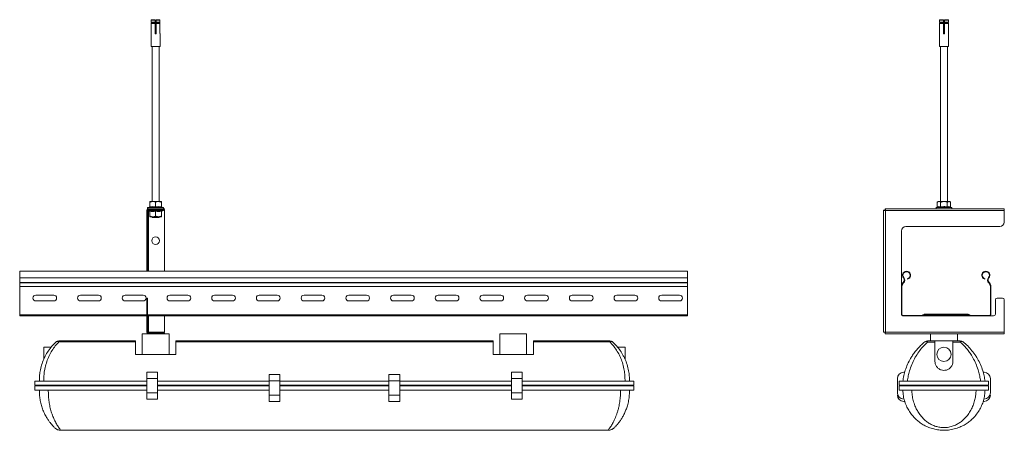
# Model space of a CAD drawing. Header units: millimetres. Extents: x 440 to 1541, y -883 to 631.
# Tile 5 of 5: x 440 to 1541, y 172 to 631. Entities that reach past the tile are written whole.
import ezdxf

# ---------------------------------------------------------------- set-up
doc = ezdxf.new("R2010")
doc.units = ezdxf.units.MM

msp = doc.modelspace()

# ---------------------------------------------------------------- linework, layer by layer
at = {"color": 7, "linetype": 'Continuous', "lineweight": 15}
for p, q in [((591.3, 630.7), (586.8, 630.7)), ((586.8, 630.7), (586.8, 628.3)), ((586.8, 628.3), (591.3, 628.3)), ((591.3, 628.2), (586.9, 628.2)), ((587.1, 628), (591.3, 628)), ((587.1, 627.5), (587.1, 628)), ((587.3, 631.2), (591.3, 631.2)), ((591.3, 628.3), (591.3, 630.7)), ((591.3, 628), (591.3, 627.5)), ((592.3, 631.2), (596.2, 631.2)), ((596.7, 630.7), (592.3, 630.7)), ((592.3, 630.7), (592.3, 628.3)), ((592.3, 628.3), (596.7, 628.3)), ((596.7, 628.2), (592.3, 628.2)), ((592.3, 628), (596.5, 628)), ((592.3, 627.5), (592.3, 628)), ((596.5, 628), (596.5, 627.5)), ((596.7, 628.3), (596.7, 630.7)), ((1473, 630.7), (1468.6, 630.7)), ((1468.6, 630.7), (1468.6, 628.3)), ((1468.6, 628.3), (1473, 628.3)), ((1473, 628.2), (1468.6, 628.2)), ((1468.8, 628), (1473, 628)), ((1468.8, 627.5), (1468.8, 628)), ((1469.1, 631.2), (1473, 631.2)), ((1473, 628.3), (1473, 630.7)), ((1473, 628), (1473, 627.5)), ((1474, 631.2), (1478, 631.2)), ((1478.5, 630.7), (1474, 630.7)), ((1474, 630.7), (1474, 628.3)), ((1474, 628.3), (1478.5, 628.3)), ((1478.4, 628.2), (1474, 628.2)), ((1474, 628), (1478.2, 628)), ((1474, 627.5), (1474, 628)), ((1478.2, 628), (1478.2, 627.5)), ((1478.5, 628.3), (1478.5, 630.7)), ((586.8, 627.1), (586.8, 615.7)), ((591.3, 627.1), (586.8, 627.1)), ((586.9, 627.2), (591.3, 627.2)), ((587.1, 627.5), (591.3, 627.5)), ((591.3, 615.7), (591.3, 627.1)), ((591.3, 616.7), (592.3, 616.7)), ((592.3, 627.5), (596.5, 627.5)), ((592.3, 627.2), (596.7, 627.2)), ((596.7, 627.1), (592.3, 627.1)), ((592.3, 627.1), (592.3, 615.7)), ((596.7, 615.7), (596.7, 627.1)), ((1468.6, 627.2), (1473, 627.2)), ((1468.6, 627.1), (1468.6, 615.7)), ((1473, 627.1), (1468.6, 627.1)), ((1468.8, 627.5), (1473, 627.5)), ((1473, 615.7), (1473, 627.1)), ((1473, 616.7), (1474, 616.7)), ((1474, 627.5), (1478.2, 627.5)), ((1474, 627.2), (1478.4, 627.2)), ((1478.5, 627.1), (1474, 627.1)), ((1474, 627.1), (1474, 615.7)), ((1478.5, 615.7), (1478.5, 627.1)), ((586.8, 615.2), (586.8, 601.3)), ((596.8, 601.3), (596.8, 615.2)), ((1468.5, 615.2), (1468.5, 601.3)), ((1478.5, 601.3), (1478.5, 615.2)), ((596.7, 601.2), (586.9, 601.2)), ((587.8, 601.2), (587.8, 427.7)), ((595.8, 427.7), (595.8, 601.2)), ((1473.5, 601.2), (1468.6, 601.2)), ((1469.5, 601.2), (1469.5, 427.7)), ((1478.4, 601.2), (1473.5, 601.2)), ((1477.5, 427.7), (1477.5, 601.2)), ((584.9, 421.5), (583.2, 420.9)), ((583.4, 419.7), (583.8, 419.7)), ((583.8, 418.7), (583.8, 419.7)), ((583.8, 419.7), (596.8, 419.7)), ((583.8, 418.7), (596.8, 418.7)), ((588.5, 427.7), (585.3, 427.7)), ((585.3, 421.7), (585.3, 426.9)), ((595, 427.7), (588.5, 427.7)), ((591.8, 421.7), (591.8, 426.9)), ((598.3, 427.7), (595, 427.7)), ((596.8, 418.7), (596.8, 419.7)), ((596.8, 419.7), (601.8, 419.7)), ((601.8, 418.7), (596.8, 418.7)), ((598.3, 421.7), (598.3, 426.9)), ((600.3, 420.9), (598.6, 421.5)), ((601.8, 419.7), (601.8, 418.7)), ((1407.7, 419.7), (1407.7, 418.7)), ((1471.2, 419.7), (1407.7, 419.7)), ((1465.6, 421.2), (1465, 420.9)), ((1467, 427.7), (1466, 426.9)), ((1466, 421.7), (1466, 426.9)), ((1467.9, 427.7), (1467, 427.7)), ((1467.9, 427.7), (1473.5, 427.7)), ((1469.8, 421.7), (1469.8, 426.9)), ((1471.2, 419.7), (1475.9, 419.7)), ((1479.2, 427.7), (1473.5, 427.7)), ((1541, 419.7), (1475.9, 419.7)), ((1477.3, 421.7), (1477.3, 426.9)), ((1480, 427.7), (1479.2, 427.7)), ((1481, 426.9), (1480, 427.7)), ((1481, 421.7), (1481, 426.9)), ((1482.1, 420.9), (1481.4, 421.2)), ((1541, 419.7), (1541, 417.7)), ((581.8, 404.7), (581.8, 417.7)), ((582.8, 417.7), (581.8, 417.7)), ((582.8, 404.7), (582.8, 417.7)), ((583.2, 417.5), (584.9, 416.9)), ((585.3, 416.8), (585.3, 411.5)), ((585.3, 410.7), (588.5, 410.7)), ((587.8, 410.7), (587.8, 409.7)), ((594.7, 409.7), (587.8, 409.7)), ((588.5, 410.7), (595, 410.7)), ((591.8, 416.8), (591.8, 411.5)), ((595.8, 409.7), (594.7, 409.7)), ((595, 410.7), (598.3, 410.7)), ((595.8, 409.7), (595.8, 410.7)), ((598.3, 416.8), (598.3, 411.5)), ((598.6, 416.9), (600.3, 417.5)), ((600.7, 418), (601.8, 418)), ((601.8, 418), (601.8, 349.7)), ((1406, 418), (1406, 281.4)), ((1406, 418), (1407, 418)), ((1541, 417.7), (1408, 417.7)), ((1408, 417.7), (1408, 281.7)), ((1541, 404.7), (1541, 417.7)), ((582.8, 404.7), (581.8, 404.7)), ((581.8, 399.7), (581.8, 404.7)), ((582.8, 399.7), (581.8, 399.7)), ((581.8, 394.7), (581.8, 399.7)), ((582.8, 399.7), (582.8, 404.7)), ((582.8, 394.7), (582.8, 399.7)), ((1431, 399.7), (1536, 399.7)), ((582.8, 394.7), (581.8, 394.7)), ((581.8, 349.7), (581.8, 394.7)), ((582.8, 349.7), (582.8, 394.7)), ((1426, 332.5), (1426, 394.7)), ((1186.8, 349.7), (439.8, 349.7)), ((439.8, 342.3), (439.8, 349.7)), ((439.8, 342.3), (1186.8, 342.3)), ((439.8, 337), (439.8, 342.3)), ((1186.8, 342.3), (1186.8, 349.7)), ((1186.8, 337), (1186.8, 342.3)), ((1428.2, 342.3), (1428.6, 342.6)), ((1523.9, 342.3), (1523.4, 342.6)), ((439.8, 336.6), (439.8, 337)), ((439.8, 337), (1186.8, 337)), ((439.8, 336.6), (1186.8, 336.6)), ((439.8, 332.5), (439.8, 336.6)), ((439.8, 332.5), (1186.8, 332.5)), ((439.8, 300.9), (439.8, 332.5)), ((1186.8, 336.6), (1186.8, 337)), ((1186.8, 332.5), (1186.8, 336.6)), ((1186.8, 300.9), (1186.8, 332.5)), ((1426, 332.5), (1426.6, 332.5)), ((1426, 332.5), (1426, 300.9)), ((1426.6, 332.5), (1426.6, 300.9)), ((1428, 337), (1427.7, 336.6)), ((1427.7, 336.6), (1428.1, 336.2)), ((1428, 337), (1428.4, 336.6)), ((1428.4, 336.6), (1428.1, 336.2)), ((1432.9, 340.8), (1432.7, 341.3)), ((1519.2, 340.8), (1519.3, 341.3)), ((1524, 337), (1523.6, 336.6)), ((1524, 336.2), (1523.6, 336.6)), ((1524.4, 336.6), (1524, 337)), ((1524.4, 336.6), (1524, 336.2)), ((1525.5, 300.9), (1525.5, 332.5)), ((1526, 332.5), (1525.5, 332.5)), ((1526, 300.9), (1526, 332.5)), ((477.8, 323), (457.8, 323)), ((527.8, 323), (507.8, 323)), ((577.8, 323), (557.8, 323)), ((582.8, 319.7), (581.8, 319.7)), ((581.8, 317.7), (581.8, 319.7)), ((582.8, 317.7), (582.8, 319.7)), ((627.8, 323), (607.8, 323)), ((677.8, 323), (657.8, 323)), ((727.8, 323), (707.8, 323)), ((777.8, 323), (757.8, 323)), ((827.8, 323), (807.8, 323)), ((877.8, 323), (857.8, 323)), ((927.8, 323), (907.8, 323)), ((977.8, 323), (957.8, 323)), ((1027.8, 323), (1007.8, 323)), ((1077.8, 323), (1057.8, 323)), ((1127.8, 323), (1107.8, 323)), ((1177.8, 323), (1157.8, 323)), ((1539, 319.7), (1533, 319.7)), ((457.8, 316.5), (477.8, 316.5)), ((507.8, 316.5), (527.8, 316.5)), ((557.8, 316.5), (577.8, 316.5)), ((581.8, 281.7), (581.8, 317.7)), ((582.8, 317.7), (581.8, 317.7)), ((582.8, 281.7), (582.8, 317.7)), ((607.8, 316.5), (627.8, 316.5)), ((657.8, 316.5), (677.8, 316.5)), ((707.8, 316.5), (727.8, 316.5)), ((757.8, 316.5), (777.8, 316.5)), ((807.8, 316.5), (827.8, 316.5)), ((857.8, 316.5), (877.8, 316.5)), ((907.8, 316.5), (927.8, 316.5)), ((957.8, 316.5), (977.8, 316.5)), ((1007.8, 316.5), (1027.8, 316.5)), ((1057.8, 316.5), (1077.8, 316.5)), ((1107.8, 316.5), (1127.8, 316.5)), ((1157.8, 316.5), (1177.8, 316.5)), ((1531, 317.7), (1531, 301.7)), ((1541, 281.7), (1541, 317.7)), ((439.8, 299.7), (439.8, 300.9)), ((439.8, 299.7), (581.8, 299.7)), ((582.8, 299.7), (1186.8, 299.7)), ((601.8, 299.7), (601.8, 281.4)), ((1186.8, 299.7), (1186.8, 300.9)), ((1426, 300.9), (1426.6, 300.9)), ((1427.2, 299.7), (1427.2, 300.3)), ((1427.2, 300.3), (1449.2, 300.3)), ((1427.2, 299.7), (1449.2, 299.7)), ((1449.2, 299.7), (1449.2, 300.3)), ((1502.8, 299.7), (1449.2, 299.7)), ((1449.9, 300.5), (1450.4, 301.1)), ((1450.3, 300.2), (1449.9, 300.5)), ((1450.3, 300.2), (1450.8, 300.7)), ((1450.8, 300.7), (1450.4, 301.1)), ((1451.4, 300.9), (1451.4, 301.5)), ((1451.4, 301.5), (1500.7, 301.5)), ((1451.4, 300.9), (1500.7, 300.9)), ((1466, 299.9), (1459.1, 299.9)), ((1466, 300.7), (1466, 300.9)), ((1486, 300.7), (1466, 300.7)), ((1466, 299.9), (1466, 300.7)), ((1486, 299.9), (1466, 299.9)), ((1486, 300.9), (1486, 300.7)), ((1486, 300.7), (1486, 299.9)), ((1493, 299.9), (1486, 299.9)), ((1500.7, 300.9), (1500.7, 301.5)), ((1501.3, 300.7), (1501.7, 301.1)), ((1501.3, 300.7), (1501.8, 300.2)), ((1501.7, 301.1), (1502.2, 300.5)), ((1501.8, 300.2), (1502.2, 300.5)), ((1502.8, 300.3), (1524.8, 300.3)), ((1502.8, 299.7), (1502.8, 300.3)), ((1502.8, 299.7), (1524.8, 299.7)), ((1524.8, 299.7), (1524.8, 300.3)), ((1529, 299.7), (1524.8, 299.7)), ((1526, 300.9), (1525.5, 300.9)), ((576.8, 279.7), (576.8, 256.7)), ((576.8, 279.7), (583.8, 279.7)), ((582.8, 281.7), (581.8, 281.7)), ((583.8, 281.4), (601.8, 281.4)), ((583.8, 280.7), (583.8, 279.7)), ((596.8, 280.7), (583.8, 280.7)), ((596.8, 279.7), (583.8, 279.7)), ((596.8, 279.7), (596.8, 280.7)), ((596.8, 280.7), (601.8, 280.7)), ((601.8, 279.7), (596.8, 279.7)), ((601.8, 280.7), (601.8, 279.7)), ((601.8, 279.7), (606.8, 279.7)), ((606.8, 256.7), (606.8, 279.7)), ((976.8, 279.7), (976.8, 256.7)), ((976.8, 279.7), (1006.8, 279.7)), ((1006.8, 256.7), (1006.8, 279.7)), ((1406, 281.4), (1407, 281.4)), ((1407.7, 279.7), (1407.7, 280.7)), ((1407.7, 279.7), (1460.8, 279.7)), ((1408, 281.7), (1541, 281.7)), ((1458.5, 279.7), (1458.5, 271.7)), ((1460.8, 279.7), (1473.5, 279.7)), ((1473.5, 279.7), (1486.2, 279.7)), ((1486.2, 279.7), (1541, 279.7)), ((1488.5, 271.7), (1488.5, 279.7)), ((1541, 281.7), (1541, 279.7)), ((475.1, 264.7), (466.7, 264.7)), ((466.7, 256.7), (466.7, 264.7)), ((483.7, 271.7), (483.7, 270.6)), ((483.7, 271.7), (569.3, 271.7)), ((569.3, 270.6), (483.7, 270.6)), ((569.3, 271.7), (569.3, 270.6)), ((569.3, 256.7), (569.3, 270.6)), ((614.3, 271.7), (969.3, 271.7)), ((614.3, 270.6), (614.3, 271.7)), ((614.3, 270.6), (614.3, 256.7)), ((969.3, 270.6), (614.3, 270.6)), ((969.3, 271.7), (969.3, 270.6)), ((969.3, 256.7), (969.3, 270.6)), ((1014.3, 271.7), (1099.9, 271.7)), ((1014.3, 270.6), (1014.3, 271.7)), ((1014.3, 270.6), (1014.3, 256.7)), ((1099.9, 270.6), (1014.3, 270.6)), ((1099.9, 271.7), (1099.9, 270.6)), ((1116.8, 264.7), (1108.5, 264.7)), ((1116.8, 264.7), (1116.8, 251.3)), ((1455.3, 270.4), (1455.3, 271.7)), ((1455.3, 271.7), (1463.5, 271.7)), ((1463.5, 270.4), (1455.3, 270.4)), ((1463.5, 271.7), (1463.5, 270.4)), ((1483.5, 271.7), (1463.5, 271.7)), ((1463.5, 248.7), (1463.5, 270.4)), ((1483.5, 271.7), (1491.8, 271.7)), ((1483.5, 270.4), (1483.5, 271.7)), ((1483.5, 270.4), (1483.5, 248.7)), ((1491.8, 270.4), (1483.5, 270.4)), ((1491.8, 271.7), (1491.8, 270.4)), ((466.7, 251.2), (466.7, 256.7)), ((569.3, 256.7), (614.3, 256.7)), ((969.3, 256.7), (1014.3, 256.7)), ((581.8, 236.7), (593.8, 236.7)), ((581.8, 229.7), (581.8, 236.7)), ((593.8, 236.7), (593.8, 229.7)), ((718.8, 234.1), (730.8, 234.1)), ((718.8, 227.1), (718.8, 234.1)), ((730.8, 234.1), (730.8, 227.1)), ((852.8, 234.1), (864.8, 234.1)), ((852.8, 227.1), (852.8, 234.1)), ((864.8, 234.1), (864.8, 227.1)), ((989.8, 236.7), (1001.8, 236.7)), ((989.8, 229.7), (989.8, 236.7)), ((1001.8, 236.7), (1001.8, 229.7)), ((1429.6, 236.7), (1428.5, 236.7)), ((1518.5, 236.7), (1517.5, 236.7)), ((456.8, 222.2), (456.8, 226.7)), ((456.8, 226.7), (581.8, 226.7)), ((456.8, 222.2), (581.8, 222.2)), ((456.8, 216.7), (456.8, 221.4)), ((456.8, 221.4), (581.8, 221.4)), ((457.9, 222.2), (457.9, 221.4)), ((593.8, 229.7), (581.8, 229.7)), ((581.8, 213.7), (581.8, 229.7)), ((593.8, 229.7), (593.8, 213.7)), ((593.8, 226.7), (718.8, 226.7)), ((593.8, 222.2), (718.8, 222.2)), ((593.8, 221.4), (718.8, 221.4)), ((730.8, 227.1), (718.8, 227.1)), ((718.8, 211.1), (718.8, 227.1)), ((730.8, 227.1), (730.8, 211.1)), ((730.8, 226.7), (852.8, 226.7)), ((730.8, 222.2), (852.8, 222.2)), ((730.8, 221.4), (852.8, 221.4)), ((864.8, 227.1), (852.8, 227.1)), ((852.8, 211.1), (852.8, 227.1)), ((864.8, 227.1), (864.8, 211.1)), ((864.8, 226.7), (989.8, 226.7)), ((864.8, 222.2), (989.8, 222.2)), ((864.8, 221.4), (989.8, 221.4)), ((1001.8, 229.7), (989.8, 229.7)), ((989.8, 213.7), (989.8, 229.7)), ((1001.8, 229.7), (1001.8, 213.7)), ((1001.8, 226.7), (1126.8, 226.7)), ((1001.8, 222.2), (1126.8, 222.2)), ((1001.8, 221.4), (1126.8, 221.4)), ((1125.6, 221.4), (1125.6, 222.2)), ((1126.8, 222.2), (1126.8, 226.7)), ((1126.8, 216.7), (1126.8, 221.4)), ((1421.5, 213.7), (1421.5, 229.7)), ((1523.5, 226.7), (1423.5, 226.7)), ((1423.5, 226.7), (1423.5, 222.2)), ((1423.5, 222.2), (1523.5, 222.2)), ((1523.5, 221.4), (1423.5, 221.4)), ((1423.5, 221.4), (1423.5, 216.7)), ((1424.7, 221.4), (1424.7, 222.2)), ((1522.3, 222.2), (1522.3, 221.4)), ((1523.5, 222.2), (1523.5, 226.7)), ((1523.5, 216.7), (1523.5, 221.4)), ((1525.5, 213.7), (1525.5, 229.7)), ((456.8, 216.7), (581.8, 216.7)), ((581.8, 213.7), (593.8, 213.7)), ((581.8, 206.7), (581.8, 213.7)), ((593.8, 216.7), (718.8, 216.7)), ((593.8, 213.7), (593.8, 206.7)), ((718.8, 211.1), (730.8, 211.1)), ((718.8, 204.1), (718.8, 211.1)), ((730.8, 216.7), (852.8, 216.7)), ((730.8, 211.1), (730.8, 204.1)), ((852.8, 211.1), (864.8, 211.1)), ((852.8, 204.1), (852.8, 211.1)), ((864.8, 216.7), (989.8, 216.7)), ((864.8, 211.1), (864.8, 204.1)), ((989.8, 213.7), (1001.8, 213.7)), ((989.8, 206.7), (989.8, 213.7)), ((1001.8, 216.7), (1126.8, 216.7)), ((1001.8, 213.7), (1001.8, 206.7)), ((1423.5, 216.7), (1523.5, 216.7)), ((593.8, 206.7), (581.8, 206.7)), ((730.8, 204.1), (718.8, 204.1)), ((864.8, 204.1), (852.8, 204.1)), ((1001.8, 206.7), (989.8, 206.7)), ((1428.9, 206.7), (1428.5, 206.7)), ((1429.6, 204.1), (1428.5, 204.1)), ((1518.5, 204.1), (1517.5, 204.1)), ((1518.5, 206.7), (1518.2, 206.7)), ((485.7, 171.7), (1097.9, 171.7))]:
    msp.add_line(p, q, dxfattribs=at)
at = {"color": 8, "linetype": 'Continuous', "lineweight": 15}
for p, q in [((592.3, 616.5), (591.3, 616.5)), ((1474, 616.5), (1473, 616.5)), ((586.8, 601.3), (596.8, 601.3)), ((1468.5, 601.3), (1473.5, 601.3)), ((1473.5, 601.3), (1478.5, 601.3)), ((583.2, 420.9), (600.3, 420.9)), ((1465, 420.9), (1466.1, 420.9)), ((1466.1, 420.9), (1482.1, 420.9)), ((600.3, 417.5), (583.2, 417.5)), ((583.8, 349.7), (583.8, 417.3)), ((439.8, 300.9), (581.8, 300.9)), ((582.8, 300.9), (1186.8, 300.9)), ((583.8, 281.4), (583.8, 299.7)), ((1466, 300.7), (1458, 300.7)), ((1494, 300.7), (1486, 300.7))]:
    msp.add_line(p, q, dxfattribs=at)
at = {"color": 7, "linetype": 'Continuous', "lineweight": 15}
for centre, radius in [((591.8, 383.9), 4.25), ((1473.5, 256.7), 8)]:
    msp.add_circle(centre, radius, dxfattribs=at)
for centre, radius, start, end in [((586.9, 601.3), 0.1, 180, 270), ((596.7, 601.3), 0.1, 270, 0), ((1468.6, 601.3), 0.1, 180, 270), ((1478.4, 601.3), 0.1, 270, 0), ((583.8, 417.7), 2, 90, 180), ((583.4, 420.3), 0.619, 110, 270), ((583.8, 417.7), 1, 90, 180), ((584.8, 422), 0.48, 287.7103, 0), ((598.8, 422), 0.48, 180, 251.811), ((600.1, 420.3), 0.619, 270, 70), ((600.1, 418.1), 0.619, 290, 90), ((1465.2, 420.3), 0.619, 110, 270), ((1481.9, 420.3), 0.619, 270, 70), ((583.4, 418.1), 0.619, 185.5908, 250), ((584.8, 416.4), 0.48, 0, 71.811), ((598.8, 416.4), 0.48, 107.7103, 180), ((1431, 394.7), 5, 90, 180), ((1536, 404.7), 5, 270, 0), ((1431.7, 345.2), 4.55, 285, 219.6825), ((1431.7, 345.2), 4, 285, 219.6825), ((1425.1, 339.7), 4, 316.4642, 39.6825), ((1425.1, 339.7), 4.55, 316.4642, 39.6825), ((1520.4, 345.2), 4.55, 320.3175, 255), ((1520.4, 345.2), 4, 320.3175, 255), ((1526.9, 339.7), 4.55, 140.3175, 223.5358), ((1526.9, 339.7), 4, 140.3175, 223.5358), ((1432, 332.5), 6, 136.4642, 180), ((1432, 332.5), 5.45, 136.4642, 180), ((1520, 332.5), 5.45, 360, 43.5358), ((1520, 332.5), 6, 360, 43.5358), ((457.8, 319.7), 3.25, 90, 270), ((477.8, 319.7), 3.25, 270, 90), ((507.8, 319.7), 3.25, 90, 270), ((527.8, 319.7), 3.25, 270, 90), ((557.8, 319.7), 3.25, 90, 270), ((577.8, 319.7), 3.25, 270, 90), ((607.8, 319.7), 3.25, 90, 270), ((627.8, 319.7), 3.25, 270, 90), ((657.8, 319.7), 3.25, 90, 270), ((677.8, 319.7), 3.25, 270, 90), ((707.8, 319.7), 3.25, 90, 270), ((727.8, 319.7), 3.25, 270, 90), ((757.8, 319.7), 3.25, 90, 270), ((777.8, 319.7), 3.25, 270, 90), ((807.8, 319.7), 3.25, 90, 270), ((827.8, 319.7), 3.25, 270, 90), ((857.8, 319.7), 3.25, 90, 270), ((877.8, 319.7), 3.25, 270, 90), ((907.8, 319.7), 3.25, 90, 270), ((927.8, 319.7), 3.25, 270, 90), ((957.8, 319.7), 3.25, 90, 270), ((977.8, 319.7), 3.25, 270, 90), ((1007.8, 319.7), 3.25, 90, 270), ((1027.8, 319.7), 3.25, 270, 90), ((1057.8, 319.7), 3.25, 90, 270), ((1077.8, 319.7), 3.25, 270, 90), ((1107.8, 319.7), 3.25, 90, 270), ((1127.8, 319.7), 3.25, 270, 90), ((1157.8, 319.7), 3.25, 90, 270), ((1177.8, 319.7), 3.25, 270, 90), ((1533, 317.7), 2, 90, 180), ((1539, 317.7), 2, 0, 90), ((1427.2, 300.9), 1.2, 180, 270), ((1427.2, 300.9), 0.65, 180, 270), ((1449.2, 301.2), 0.9, 270, 315), ((1449.2, 301.2), 1.45, 270, 315), ((1451.4, 300), 1.45, 90, 135), ((1451.4, 300), 0.9, 90, 135), ((1457.7, 300.5), 0.4, 19.4712, 90), ((1459.1, 301), 1.1, 199.4712, 270), ((1493, 301), 1.1, 270, 340.5288), ((1494.4, 300.5), 0.4, 90, 160.5288), ((1500.7, 300), 1.45, 45, 90), ((1500.7, 300), 0.9, 45, 90), ((1502.8, 301.2), 1.45, 225, 270), ((1502.8, 301.2), 0.9, 225, 270), ((1524.8, 300.9), 0.65, 270, 0), ((1524.8, 300.9), 1.2, 270, 0), ((1529, 301.7), 2, 270, 0), ((583.8, 281.7), 2, 180, 270), ((583.8, 281.7), 1, 180, 270), ((483.7, 266.7), 5, 90, 133.0102), ((482.2, 267.9), 3.16, 61.1686, 126.7757), ((1099.9, 266.7), 5, 46.9898, 90), ((1101.4, 267.9), 3.16, 53.2237, 118.8319), ((1455.3, 266.7), 5, 90, 128.8675), ((1453.5, 268.1), 2.84, 52.0059, 119.3609), ((1491.8, 266.7), 5, 51.1325, 90), ((1493.5, 268.1), 2.84, 60.639, 127.9942), ((1428.5, 229.7), 7, 90, 180), ((1518.5, 229.7), 7, 0, 90), ((1428.5, 213.7), 7, 180, 270), ((1428.5, 211.1), 7, 180, 270), ((1518.5, 213.7), 7, 270, 0), ((1518.5, 211.1), 7, 270, 0)]:
    msp.add_arc(centre, radius, start, end, dxfattribs=at)
for points, knots in [([(586.8, 630.7), (586.8, 630.8), (586.8, 630.9), (586.9, 631), (587, 631.2), (587.2, 631.2), (587.3, 631.2), (587.3, 631.2)], [0, 0, 0, 0, 0.213264, 0.42651, 0.640191, 0.854936, 1, 1, 1, 1]), ([(586.9, 628.2), (586.9, 628.2), (586.8, 628.2), (586.8, 628.3), (586.8, 628.3), (586.8, 628.3), (586.8, 628.3)], [0, 0, 0, 0, 0.250125, 0.500291, 0.749591, 1, 1, 1, 1]), ([(587.1, 628), (587.1, 628), (587.1, 628), (587, 628.1), (587, 628.2), (586.9, 628.2), (586.9, 628.2), (586.9, 628.2)], [0, 0, 0, 0, 0.179433, 0.332005, 0.580474, 0.828929, 1, 1, 1, 1]), ([(591.3, 631.2), (591.3, 631.2), (591.3, 631.2), (591.3, 631.1), (591.3, 631), (591.3, 630.9), (591.3, 630.8), (591.3, 630.7)], [0, 0, 0, 0, 0.216241, 0.432517, 0.648094, 0.862491, 1, 1, 1, 1]), ([(591.3, 628.3), (591.3, 628.3), (591.3, 628.3), (591.3, 628.3), (591.3, 628.2), (591.3, 628.2), (591.3, 628.2)], [0, 0, 0, 0, 0.247416, 0.494974, 0.74303, 1, 1, 1, 1]), ([(591.3, 628.2), (591.3, 628.2), (591.3, 628.2), (591.3, 628.2), (591.3, 628.1), (591.3, 628.1), (591.3, 628), (591.3, 628), (591.3, 628)], [0, 0, 0, 0, 0.055865, 0.214571, 0.463537, 0.712586, 0.960687, 1, 1, 1, 1]), ([(592.3, 630.7), (592.3, 630.8), (592.3, 630.9), (592.3, 631), (592.3, 631.2), (592.3, 631.2), (592.3, 631.2), (592.3, 631.2)], [0, 0, 0, 0, 0.2132621, 0.4265035, 0.6401932, 0.8549235, 1, 1, 1, 1]), ([(592.3, 628.2), (592.3, 628.2), (592.3, 628.2), (592.3, 628.3), (592.3, 628.3), (592.3, 628.3), (592.3, 628.3)], [0, 0, 0, 0, 0.25013, 0.500318, 0.749611, 1, 1, 1, 1]), ([(592.3, 628), (592.3, 628), (592.3, 628), (592.3, 628.1), (592.3, 628.2), (592.3, 628.2), (592.3, 628.2), (592.3, 628.2)], [0, 0, 0, 0, 0.137934, 0.384744, 0.631976, 0.785932, 1, 1, 1, 1]), ([(596.2, 631.2), (596.3, 631.2), (596.4, 631.2), (596.6, 631.1), (596.7, 631), (596.7, 630.9), (596.7, 630.8), (596.7, 630.7)], [0, 0, 0, 0, 0.216236, 0.432515, 0.648095, 0.862494, 1, 1, 1, 1]), ([(596.7, 628.2), (596.7, 628.2), (596.6, 628.2), (596.6, 628.2), (596.5, 628.1), (596.5, 628.1), (596.5, 628), (596.5, 628), (596.5, 628)], [0, 0, 0, 0, 0.055867, 0.214567, 0.463524, 0.712575, 0.960685, 1, 1, 1, 1]), ([(596.7, 628.3), (596.7, 628.3), (596.7, 628.3), (596.7, 628.3), (596.7, 628.2), (596.7, 628.2), (596.7, 628.2)], [0, 0, 0, 0, 0.247404, 0.494954, 0.742961, 1, 1, 1, 1]), ([(1468.6, 630.7), (1468.6, 630.8), (1468.6, 630.9), (1468.7, 631), (1468.8, 631.2), (1468.9, 631.2), (1469, 631.2), (1469.1, 631.2)], [0, 0, 0, 0, 0.213263, 0.426503, 0.640197, 0.854928, 1, 1, 1, 1]), ([(1468.6, 628.2), (1468.6, 628.2), (1468.6, 628.2), (1468.6, 628.3), (1468.6, 628.3), (1468.6, 628.3), (1468.6, 628.3)], [0, 0, 0, 0, 0.250126, 0.50033, 0.749619, 1, 1, 1, 1]), ([(1468.8, 628), (1468.8, 628), (1468.8, 628), (1468.8, 628.1), (1468.8, 628.2), (1468.7, 628.2), (1468.7, 628.2), (1468.6, 628.2)], [0, 0, 0, 0, 0.179436, 0.331994, 0.580496, 0.828976, 1, 1, 1, 1]), ([(1473, 631.2), (1473, 631.2), (1473, 631.2), (1473, 631.1), (1473, 631), (1473, 630.9), (1473, 630.8), (1473, 630.7)], [0, 0, 0, 0, 0.2162556, 0.4325188, 0.6480987, 0.862491, 1, 1, 1, 1]), ([(1473, 628.3), (1473, 628.3), (1473, 628.3), (1473, 628.3), (1473, 628.2), (1473, 628.2), (1473, 628.2)], [0, 0, 0, 0, 0.247399, 0.494964, 0.743151, 1, 1, 1, 1]), ([(1473, 628.2), (1473, 628.2), (1473, 628.2), (1473, 628.2), (1473, 628.1), (1473, 628.1), (1473, 628), (1473, 628), (1473, 628)], [0, 0, 0, 0, 0.009921, 0.260631, 0.510924, 0.668354, 0.915441, 1, 1, 1, 1]), ([(1474, 630.7), (1474, 630.8), (1474, 630.9), (1474, 631), (1474, 631.2), (1474, 631.2), (1474, 631.2), (1474, 631.2)], [0, 0, 0, 0, 0.213264, 0.42651, 0.640191, 0.854936, 1, 1, 1, 1]), ([(1474, 628.2), (1474, 628.2), (1474, 628.2), (1474, 628.3), (1474, 628.3), (1474, 628.3), (1474, 628.3)], [0, 0, 0, 0, 0.250125, 0.500291, 0.749591, 1, 1, 1, 1]), ([(1474, 628), (1474, 628), (1474, 628), (1474, 628.1), (1474, 628.2), (1474, 628.2), (1474, 628.2), (1474, 628.2)], [0, 0, 0, 0, 0.179433, 0.332005, 0.580474, 0.828929, 1, 1, 1, 1]), ([(1478, 631.2), (1478.1, 631.2), (1478.2, 631.2), (1478.3, 631.1), (1478.4, 631), (1478.5, 630.9), (1478.5, 630.8), (1478.5, 630.7)], [0, 0, 0, 0, 0.216241, 0.432517, 0.648094, 0.862491, 1, 1, 1, 1]), ([(1478.4, 628.2), (1478.4, 628.2), (1478.4, 628.2), (1478.3, 628.2), (1478.3, 628.1), (1478.2, 628.1), (1478.2, 628), (1478.2, 628), (1478.2, 628)], [0, 0, 0, 0, 0.055865, 0.214571, 0.463537, 0.712586, 0.960687, 1, 1, 1, 1]), ([(1478.5, 628.3), (1478.5, 628.3), (1478.5, 628.3), (1478.5, 628.3), (1478.5, 628.2), (1478.4, 628.2), (1478.4, 628.2)], [0, 0, 0, 0, 0.247416, 0.494974, 0.74303, 1, 1, 1, 1]), ([(586.8, 627.1), (586.8, 627.1), (586.8, 627.2), (586.8, 627.2), (586.8, 627.2), (586.9, 627.2), (586.9, 627.2)], [0, 0, 0, 0, 0.247584, 0.495115, 0.743268, 1, 1, 1, 1]), ([(586.9, 627.2), (586.9, 627.2), (586.9, 627.2), (587, 627.3), (587, 627.3), (587.1, 627.4), (587.1, 627.4), (587.1, 627.5), (587.1, 627.5)], [0, 0, 0, 0, 0.00994, 0.260627, 0.510989, 0.668425, 0.915438, 1, 1, 1, 1]), ([(591.3, 627.5), (591.3, 627.5), (591.3, 627.4), (591.3, 627.3), (591.3, 627.3), (591.3, 627.3), (591.3, 627.2), (591.3, 627.2)], [0, 0, 0, 0, 0.137938, 0.384674, 0.631914, 0.785925, 1, 1, 1, 1]), ([(591.3, 627.2), (591.3, 627.2), (591.3, 627.2), (591.3, 627.2), (591.3, 627.2), (591.3, 627.1), (591.3, 627.1)], [0, 0, 0, 0, 0.25013, 0.500318, 0.749611, 1, 1, 1, 1]), ([(592.3, 627.2), (592.3, 627.2), (592.3, 627.2), (592.3, 627.3), (592.3, 627.3), (592.3, 627.4), (592.3, 627.4), (592.3, 627.5), (592.3, 627.5)], [0, 0, 0, 0, 0.055867, 0.214577, 0.463606, 0.712663, 0.960685, 1, 1, 1, 1]), ([(592.3, 627.1), (592.3, 627.1), (592.3, 627.2), (592.3, 627.2), (592.3, 627.2), (592.3, 627.2), (592.3, 627.2)], [0, 0, 0, 0, 0.2476, 0.495125, 0.743148, 1, 1, 1, 1]), ([(596.5, 627.5), (596.5, 627.5), (596.5, 627.4), (596.5, 627.3), (596.5, 627.3), (596.6, 627.3), (596.6, 627.2), (596.7, 627.2)], [0, 0, 0, 0, 0.137941, 0.384674, 0.631934, 0.78593, 1, 1, 1, 1]), ([(596.7, 627.2), (596.7, 627.2), (596.7, 627.2), (596.7, 627.2), (596.7, 627.2), (596.7, 627.1), (596.7, 627.1)], [0, 0, 0, 0, 0.250193, 0.500324, 0.749644, 1, 1, 1, 1]), ([(1468.6, 627.2), (1468.6, 627.2), (1468.7, 627.2), (1468.7, 627.3), (1468.8, 627.3), (1468.8, 627.4), (1468.8, 627.4), (1468.8, 627.5), (1468.8, 627.5)], [0, 0, 0, 0, 0.0098976, 0.2605998, 0.5109353, 0.668422, 0.9154401, 1, 1, 1, 1]), ([(1468.6, 627.1), (1468.6, 627.1), (1468.6, 627.2), (1468.6, 627.2), (1468.6, 627.2), (1468.6, 627.2), (1468.6, 627.2)], [0, 0, 0, 0, 0.2476, 0.495125, 0.743148, 1, 1, 1, 1]), ([(1473, 627.5), (1473, 627.5), (1473, 627.4), (1473, 627.4), (1473, 627.3), (1473, 627.3), (1473, 627.2), (1473, 627.2)], [0, 0, 0, 0, 0.179443, 0.331941, 0.580423, 0.828892, 1, 1, 1, 1]), ([(1473, 627.2), (1473, 627.2), (1473, 627.2), (1473, 627.2), (1473, 627.2), (1473, 627.1), (1473, 627.1)], [0, 0, 0, 0, 0.250125, 0.500291, 0.749591, 1, 1, 1, 1]), ([(1474, 627.2), (1474, 627.2), (1474, 627.2), (1474, 627.3), (1474, 627.3), (1474, 627.4), (1474, 627.4), (1474, 627.5), (1474, 627.5)], [0, 0, 0, 0, 0.00994, 0.260627, 0.510989, 0.668425, 0.915438, 1, 1, 1, 1]), ([(1474, 627.1), (1474, 627.1), (1474, 627.2), (1474, 627.2), (1474, 627.2), (1474, 627.2), (1474, 627.2)], [0, 0, 0, 0, 0.247584, 0.495115, 0.743268, 1, 1, 1, 1]), ([(1478.2, 627.5), (1478.2, 627.5), (1478.2, 627.4), (1478.3, 627.3), (1478.3, 627.3), (1478.4, 627.3), (1478.4, 627.2), (1478.4, 627.2)], [0, 0, 0, 0, 0.137938, 0.384674, 0.631914, 0.785925, 1, 1, 1, 1]), ([(1478.4, 627.2), (1478.4, 627.2), (1478.5, 627.2), (1478.5, 627.2), (1478.5, 627.2), (1478.5, 627.1), (1478.5, 627.1)], [0, 0, 0, 0, 0.25013, 0.500318, 0.749611, 1, 1, 1, 1]), ([(586.8, 615.7), (586.8, 615.7), (586.8, 615.6), (586.8, 615.4), (586.8, 615.3), (586.8, 615.2), (586.8, 615.2), (586.8, 615.3), (586.8, 615.4), (586.8, 615.5), (586.8, 615.6), (586.8, 615.7), (586.8, 615.7)], [0, 0, 0, 0, 0.107013, 0.214003, 0.321328, 0.428883, 0.536067, 0.642875, 0.749873, 0.857331, 0.964821, 1, 1, 1, 1]), ([(592.3, 615.7), (592.3, 615.7), (592.3, 615.6), (592.2, 615.4), (592, 615.3), (591.9, 615.2), (591.7, 615.2), (591.6, 615.3), (591.4, 615.4), (591.3, 615.5), (591.3, 615.6), (591.3, 615.7), (591.3, 615.7)], [0, 0, 0, 0, 0.107012, 0.214, 0.321334, 0.428887, 0.536062, 0.642875, 0.749865, 0.857329, 0.964822, 1, 1, 1, 1]), ([(596.7, 615.7), (596.7, 615.7), (596.7, 615.6), (596.8, 615.4), (596.8, 615.3), (596.8, 615.2), (596.8, 615.2), (596.8, 615.3), (596.8, 615.4), (596.8, 615.5), (596.7, 615.6), (596.7, 615.7), (596.7, 615.7)], [0, 0, 0, 0, 0.1070124, 0.214003, 0.3213283, 0.428883, 0.5360695, 0.6428753, 0.7498727, 0.8573303, 0.9648214, 1, 1, 1, 1]), ([(1468.6, 615.7), (1468.6, 615.7), (1468.6, 615.6), (1468.5, 615.5), (1468.5, 615.3), (1468.5, 615.2), (1468.5, 615.2), (1468.5, 615.2)], [0, 0, 0, 0, 0.144337, 0.357892, 0.572189, 0.787223, 1, 1, 1, 1]), ([(1474, 615.7), (1474, 615.7), (1474, 615.6), (1473.9, 615.4), (1473.8, 615.3), (1473.6, 615.2), (1473.5, 615.2), (1473.3, 615.3), (1473.2, 615.4), (1473.1, 615.5), (1473, 615.6), (1473, 615.7), (1473, 615.7)], [0, 0, 0, 0, 0.107013, 0.214003, 0.321328, 0.428883, 0.536067, 0.642875, 0.749873, 0.857331, 0.964821, 1, 1, 1, 1]), ([(1478.5, 615.2), (1478.5, 615.2), (1478.5, 615.2), (1478.5, 615.3), (1478.5, 615.4), (1478.5, 615.5), (1478.5, 615.6), (1478.5, 615.7), (1478.5, 615.7)], [0, 0, 0, 0, 0.072536, 0.286067, 0.499952, 0.714786, 0.929675, 1, 1, 1, 1]), ([(584.9, 421.2), (584.9, 421.2), (585, 421.2), (585.1, 421.2), (585.2, 421.4), (585.3, 421.5), (585.3, 421.6), (585.3, 421.7)], [0, 0, 0, 0, 0.006834, 0.267569, 0.52862, 0.763837, 1, 1, 1, 1]), ([(591.8, 421.2), (591.5, 421.2), (590.1, 421.5), (587.8, 421.7), (585.8, 421.3), (584.9, 421.2)], [0, 0, 0, 0, 0.120964, 0.606828, 1, 1, 1, 1]), ([(588.5, 427.7), (587.7, 427.6), (586.6, 427.5), (585.5, 427), (585.3, 426.9)], [0, 0, 0, 0, 0.769007, 1, 1, 1, 1]), ([(585.3, 426.9), (585.3, 427.1), (585.3, 427.5), (585.3, 427.7), (585.3, 427.7), (585.3, 427.7)], [0, 0, 0, 0, 0.4347935, 0.8798478, 1, 1, 1, 1]), ([(585.3, 421.7), (586.3, 421.8), (588.5, 422.2), (590.7, 421.8), (591.8, 421.7)], [0, 0, 0, 0, 0.49217, 1, 1, 1, 1]), ([(591.8, 426.9), (591.3, 427.1), (590.4, 427.5), (589.3, 427.7), (588.7, 427.7), (588.5, 427.7)], [0, 0, 0, 0, 0.4347957, 0.8798469, 1, 1, 1, 1]), ([(595, 427.7), (594.9, 427.7), (593.8, 427.7), (592.7, 427.4), (591.8, 427), (591.8, 426.9)], [0, 0, 0, 0, 0.127944, 0.927354, 1, 1, 1, 1]), ([(591.8, 421.7), (592.8, 421.8), (595, 422.2), (597.2, 421.8), (598.3, 421.7)], [0, 0, 0, 0, 0.49217, 1, 1, 1, 1]), ([(591.8, 421.2), (591.8, 421.2), (591.8, 421.2), (591.8, 421.2), (591.8, 421.4), (591.8, 421.5), (591.8, 421.6), (591.8, 421.7)], [0, 0, 0, 0, 0.006855, 0.267587, 0.528635, 0.763835, 1, 1, 1, 1]), ([(598.6, 421.2), (598.3, 421.2), (597, 421.5), (594.6, 421.7), (592.7, 421.3), (591.8, 421.2)], [0, 0, 0, 0, 0.120965, 0.606826, 1, 1, 1, 1]), ([(598.3, 426.9), (598, 427), (597, 427.5), (595.8, 427.6), (595, 427.7)], [0, 0, 0, 0, 0.263898, 1, 1, 1, 1]), ([(598.3, 427.7), (598.3, 427.6), (598.3, 427.5), (598.3, 427), (598.3, 426.9)], [0, 0, 0, 0, 0.769008, 1, 1, 1, 1]), ([(598.6, 421.2), (598.6, 421.2), (598.6, 421.2), (598.5, 421.2), (598.4, 421.4), (598.3, 421.5), (598.3, 421.6), (598.3, 421.7)], [0, 0, 0, 0, 0.006852, 0.267583, 0.528632, 0.763836, 1, 1, 1, 1]), ([(1408, 417.7), (1408, 418), (1408, 418.5), (1407.9, 419.2), (1407.8, 419.6), (1407.8, 419.7), (1407.7, 419.7)], [0, 0, 0, 0, 0.2499984, 0.4999956, 0.749996, 1, 1, 1, 1]), ([(1408, 417.7), (1408, 417.9), (1408, 418.1), (1407.9, 418.5), (1407.8, 418.7), (1407.8, 418.7), (1407.7, 418.7)], [0, 0, 0, 0, 0.249997, 0.499997, 0.749997, 1, 1, 1, 1]), ([(1466, 421.7), (1466, 421.6), (1466, 421.5), (1465.9, 421.4), (1465.8, 421.2), (1465.7, 421.2), (1465.6, 421.2), (1465.6, 421.2)], [0, 0, 0, 0, 0.236164, 0.471365, 0.732408, 0.99314, 1, 1, 1, 1]), ([(1469.6, 421.2), (1469.4, 421.2), (1468.6, 421.5), (1467.3, 421.7), (1466.2, 421.3), (1465.6, 421.2)], [0, 0, 0, 0, 0.120962, 0.606825, 1, 1, 1, 1]), ([(1466, 426.9), (1466.2, 427), (1466.8, 427.5), (1467.4, 427.6), (1467.9, 427.7)], [0, 0, 0, 0, 0.2639012, 1, 1, 1, 1]), ([(1466, 421.7), (1466.6, 421.8), (1467.9, 422.2), (1469.1, 421.8), (1469.8, 421.7)], [0, 0, 0, 0, 0.49217, 1, 1, 1, 1]), ([(1467.9, 427.7), (1468, 427.7), (1468.6, 427.7), (1469.2, 427.4), (1469.7, 427), (1469.8, 426.9)], [0, 0, 0, 0, 0.127941, 0.927354, 1, 1, 1, 1]), ([(1469.8, 421.7), (1469.8, 421.6), (1469.8, 421.5), (1469.7, 421.4), (1469.7, 421.2), (1469.6, 421.2), (1469.6, 421.2), (1469.6, 421.2)], [0, 0, 0, 0, 0.236162, 0.47138, 0.732432, 0.993166, 1, 1, 1, 1]), ([(1477.5, 421.2), (1477.2, 421.2), (1475.6, 421.5), (1472.9, 421.7), (1470.6, 421.3), (1469.6, 421.2)], [0, 0, 0, 0, 0.120964, 0.606826, 1, 1, 1, 1]), ([(1473.5, 427.7), (1472.5, 427.6), (1471.3, 427.5), (1470.1, 427), (1469.8, 426.9)], [0, 0, 0, 0, 0.769007, 1, 1, 1, 1]), ([(1469.8, 421.7), (1471, 421.8), (1473.5, 422.2), (1476, 421.8), (1477.3, 421.7)], [0, 0, 0, 0, 0.49217, 1, 1, 1, 1]), ([(1477.3, 426.9), (1476.8, 427.1), (1475.7, 427.5), (1474.4, 427.7), (1473.7, 427.7), (1473.5, 427.7)], [0, 0, 0, 0, 0.4347935, 0.8798478, 1, 1, 1, 1]), ([(1479.2, 427.7), (1478.7, 427.6), (1478, 427.5), (1477.4, 427), (1477.3, 426.9)], [0, 0, 0, 0, 0.769007, 1, 1, 1, 1]), ([(1477.3, 421.7), (1477.9, 421.8), (1479.1, 422.2), (1480.4, 421.8), (1481, 421.7)], [0, 0, 0, 0, 0.49217, 1, 1, 1, 1]), ([(1477.5, 421.2), (1477.5, 421.2), (1477.4, 421.2), (1477.4, 421.2), (1477.3, 421.4), (1477.3, 421.5), (1477.3, 421.6), (1477.3, 421.7)], [0, 0, 0, 0, 0.006834, 0.267569, 0.52862, 0.763837, 1, 1, 1, 1]), ([(1481.4, 421.2), (1481.3, 421.2), (1480.5, 421.5), (1479.1, 421.7), (1478, 421.3), (1477.5, 421.2)], [0, 0, 0, 0, 0.120964, 0.606828, 1, 1, 1, 1]), ([(1481, 426.9), (1480.8, 427.1), (1480.2, 427.5), (1479.6, 427.7), (1479.2, 427.7), (1479.2, 427.7)], [0, 0, 0, 0, 0.4347957, 0.8798469, 1, 1, 1, 1]), ([(1481.4, 421.2), (1481.4, 421.2), (1481.4, 421.2), (1481.3, 421.2), (1481.1, 421.4), (1481.1, 421.5), (1481, 421.6), (1481, 421.7)], [0, 0, 0, 0, 0.006855, 0.267587, 0.528635, 0.763835, 1, 1, 1, 1]), ([(582.9, 417.8), (582.9, 417.8), (582.8, 417.8), (582.8, 417.8), (582.8, 417.7)], [0, 0, 0, 0, 0.19771, 1, 1, 1, 1]), ([(584.9, 417.3), (585.2, 417.2), (586.6, 417), (588.9, 416.8), (590.9, 417.1), (591.8, 417.3)], [0, 0, 0, 0, 0.120962, 0.606825, 1, 1, 1, 1]), ([(584.9, 417.3), (584.9, 417.3), (585, 417.3), (585.1, 417.2), (585.2, 417.1), (585.3, 417), (585.3, 416.8), (585.3, 416.8)], [0, 0, 0, 0, 0.00683, 0.267566, 0.528618, 0.763836, 1, 1, 1, 1]), ([(591.8, 416.8), (590.7, 416.6), (588.5, 416.3), (586.4, 416.6), (585.3, 416.8)], [0, 0, 0, 0, 0.49217, 1, 1, 1, 1]), ([(585.3, 411.5), (585.5, 411.4), (586.6, 410.9), (587.7, 410.8), (588.5, 410.7)], [0, 0, 0, 0, 0.263901, 1, 1, 1, 1]), ([(585.3, 410.7), (585.3, 410.8), (585.3, 411), (585.3, 411.4), (585.3, 411.5)], [0, 0, 0, 0, 0.769008, 1, 1, 1, 1]), ([(588.5, 410.7), (588.7, 410.7), (589.7, 410.8), (590.8, 411.1), (591.7, 411.5), (591.8, 411.5)], [0, 0, 0, 0, 0.1279474, 0.9273543, 1, 1, 1, 1]), ([(591.8, 417.3), (592, 417.2), (593.4, 417), (595.7, 416.8), (597.7, 417.1), (598.6, 417.3)], [0, 0, 0, 0, 0.120964, 0.606825, 1, 1, 1, 1]), ([(591.8, 417.3), (591.8, 417.3), (591.8, 417.3), (591.8, 417.2), (591.8, 417.1), (591.8, 417), (591.8, 416.8), (591.8, 416.8)], [0, 0, 0, 0, 0.006851, 0.267584, 0.528633, 0.763834, 1, 1, 1, 1]), ([(598.3, 416.8), (597.2, 416.6), (595, 416.3), (592.9, 416.6), (591.8, 416.8)], [0, 0, 0, 0, 0.49217, 1, 1, 1, 1]), ([(591.8, 411.5), (592.2, 411.3), (593.1, 411), (594.3, 410.7), (594.9, 410.7), (595, 410.7)], [0, 0, 0, 0, 0.434795, 0.879847, 1, 1, 1, 1]), ([(595, 410.7), (595.9, 410.8), (597, 411), (598, 411.4), (598.3, 411.5)], [0, 0, 0, 0, 0.769007, 1, 1, 1, 1]), ([(598.6, 417.3), (598.6, 417.3), (598.6, 417.3), (598.5, 417.2), (598.4, 417.1), (598.3, 417), (598.3, 416.8), (598.3, 416.8)], [0, 0, 0, 0, 0.006848, 0.267581, 0.52863, 0.763836, 1, 1, 1, 1]), ([(598.3, 411.5), (598.3, 411.3), (598.3, 411), (598.3, 410.7), (598.3, 410.7), (598.3, 410.7)], [0, 0, 0, 0, 0.434793, 0.8798478, 1, 1, 1, 1]), ([(1406, 418), (1406.1, 418), (1406.1, 417.9), (1406.6, 417.9), (1407.2, 417.8), (1407.8, 417.8), (1408, 417.7)], [0, 0, 0, 0, 0.250004, 0.500005, 0.750002, 1, 1, 1, 1]), ([(1407, 418), (1407, 418), (1407.1, 417.9), (1407.3, 417.9), (1407.6, 417.8), (1407.9, 417.8), (1408, 417.7)], [0, 0, 0, 0, 0.250003, 0.500002, 0.750003, 1, 1, 1, 1]), ([(582.8, 281.7), (582.8, 281.7), (582.8, 281.7), (583, 281.6), (583.4, 281.5), (583.6, 281.5), (583.8, 281.4)], [0, 0, 0, 0, 0.249996, 0.499997, 0.749997, 1, 1, 1, 1]), ([(582.8, 281.5), (582.9, 281.5), (583.2, 281.5), (583.5, 281.5), (583.8, 281.4)], [0, 0, 0, 0, 0.230614, 1, 1, 1, 1]), ([(1408, 281.7), (1407.8, 281.7), (1407.2, 281.7), (1406.6, 281.6), (1406.1, 281.5), (1406.1, 281.5), (1406, 281.4)], [0, 0, 0, 0, 0.249998, 0.499995, 0.749996, 1, 1, 1, 1]), ([(1408, 281.7), (1407.9, 281.7), (1407.6, 281.7), (1407.3, 281.6), (1407.1, 281.5), (1407, 281.5), (1407, 281.4)], [0, 0, 0, 0, 0.249996, 0.499997, 0.749997, 1, 1, 1, 1]), ([(1407.7, 279.7), (1407.8, 279.8), (1407.8, 279.8), (1407.9, 280.3), (1408, 280.9), (1408, 281.5), (1408, 281.7)], [0, 0, 0, 0, 0.250004, 0.500005, 0.750003, 1, 1, 1, 1]), ([(1407.7, 280.7), (1407.8, 280.7), (1407.8, 280.8), (1407.9, 281), (1408, 281.3), (1408, 281.6), (1408, 281.7)], [0, 0, 0, 0, 0.250002, 0.500003, 0.750005, 1, 1, 1, 1]), ([(461.8, 226.7), (461.8, 228.6), (461.8, 232.3), (462.6, 238.4), (464.2, 244.8), (466.2, 250.3), (468.7, 255.6), (471.7, 260.5), (475.7, 265.9), (478.8, 268.9), (480.3, 270.4)], [0, 0, 0, 0, 0.103804, 0.207623, 0.346965, 0.486386, 0.559589, 0.706131, 0.853245, 1, 1, 1, 1]), ([(483.7, 270.6), (482.3, 269.1), (479.5, 266.2), (475.8, 260.9), (473.1, 256), (470.8, 250.8), (469, 245.4), (467.5, 238.9), (466.8, 232.7), (466.8, 228.7), (466.8, 226.7)], [0, 0, 0, 0, 0.145048, 0.29044, 0.43528, 0.507486, 0.64473, 0.781895, 0.890958, 1, 1, 1, 1]), ([(1116.8, 226.7), (1116.8, 228.8), (1116.8, 232.9), (1115.9, 239.3), (1114.5, 245.9), (1112.5, 251.4), (1110.1, 256.6), (1107.4, 261.3), (1103.8, 266.4), (1101.2, 269.2), (1099.9, 270.6)], [0, 0, 0, 0, 0.113693, 0.227412, 0.364924, 0.502516, 0.582007, 0.72112, 0.860713, 1, 1, 1, 1]), ([(1103.3, 270.4), (1104.7, 268.9), (1107.6, 266.1), (1111.5, 261), (1114.5, 256.1), (1117.1, 250.9), (1119.2, 245.3), (1120.8, 238.8), (1121.7, 232.6), (1121.7, 228.7), (1121.8, 226.7)], [0, 0, 0, 0, 0.1409181, 0.2821529, 0.4228922, 0.5034696, 0.6432263, 0.7829028, 0.891461, 1, 1, 1, 1]), ([(1427.5, 226.7), (1427.8, 228.8), (1428.5, 232.9), (1430.3, 239.3), (1432.8, 245.8), (1435.7, 251.4), (1438.6, 256), (1441.4, 259.9), (1444.8, 263.8), (1448.3, 267.4), (1450.8, 269.6), (1452.1, 270.6)], [0, 0, 0, 0, 0.112692, 0.227393, 0.363537, 0.502476, 0.581958, 0.6851, 0.78826, 0.894123, 1, 1, 1, 1]), ([(1455.3, 270.4), (1453.7, 268.9), (1450.6, 266.1), (1446.4, 261), (1443, 256.1), (1440, 250.9), (1437.4, 245.3), (1435.1, 238.8), (1433.5, 232.6), (1432.9, 228.7), (1432.6, 226.7)], [0, 0, 0, 0, 0.140918, 0.282153, 0.422892, 0.503469, 0.643226, 0.782903, 0.891461, 1, 1, 1, 1]), ([(1514.5, 226.7), (1514.2, 228.6), (1513.6, 232.3), (1512.1, 238.4), (1509.9, 244.8), (1507.3, 250.3), (1504.7, 255), (1502.1, 259), (1498.9, 263.2), (1495.5, 267), (1493, 269.3), (1491.8, 270.4)], [0, 0, 0, 0, 0.1030545, 0.2076003, 0.3455115, 0.4863368, 0.5595311, 0.6680201, 0.7765313, 0.8882574, 1, 1, 1, 1]), ([(1494.9, 270.6), (1496.7, 269.1), (1500.1, 266.2), (1504.9, 260.9), (1508.5, 256), (1511.7, 250.8), (1514.4, 245.4), (1516.9, 238.9), (1518.6, 232.7), (1519.2, 228.7), (1519.5, 226.7)], [0, 0, 0, 0, 0.145048, 0.29044, 0.43528, 0.507486, 0.64473, 0.781895, 0.890958, 1, 1, 1, 1]), ([(1473.5, 238.7), (1472.4, 238.8), (1470.2, 239), (1467.3, 240.7), (1465, 243.1), (1463.7, 246), (1463.6, 247.9), (1463.5, 248.7)], [0, 0, 0, 0, 0.206372, 0.41273, 0.61955, 0.829278, 1, 1, 1, 1]), ([(1483.5, 248.7), (1483.4, 247.6), (1483.2, 245.3), (1481.4, 242.2), (1478.8, 240), (1476, 238.9), (1474.2, 238.8), (1473.5, 238.7)], [0, 0, 0, 0, 0.225157, 0.450752, 0.666043, 0.874574, 1, 1, 1, 1]), ([(478.5, 174.8), (478.5, 174.8), (478.5, 174.8), (478.2, 175.1), (477.4, 176), (475.7, 177.9), (473.8, 180.2), (471.8, 182.9), (469.7, 186.3), (467.4, 190.5), (465.3, 195.5), (463.6, 200.8), (462.5, 206.1), (461.8, 211.5), (461.8, 215), (461.8, 216.7)], [0, 0, 0, 0, 0.009153, 0.039247, 0.125689, 0.21238, 0.288618, 0.365171, 0.441527, 0.54285, 0.644156, 0.737471, 0.830759, 0.915384, 1, 1, 1, 1]), ([(1121.8, 216.7), (1121.8, 214.8), (1121.7, 210.8), (1120.9, 204.9), (1119.6, 199.5), (1117.9, 194.7), (1116.1, 190.5), (1114.1, 186.7), (1112.1, 183.4), (1110.1, 180.6), (1108.2, 178.2), (1106.5, 176.4), (1105.4, 175.2), (1105, 174.7), (1105, 174.7), (1105, 174.8)], [0, 0, 0, 0, 0.090861, 0.188581, 0.286331, 0.36855, 0.451066, 0.533325, 0.610362, 0.687606, 0.764531, 0.842369, 0.920047, 0.981362, 1, 1, 1, 1]), ([(1519.5, 216.7), (1519.4, 214.8), (1519.2, 210.9), (1517.9, 205), (1515.8, 199.3), (1512.9, 193.7), (1509.2, 188.4), (1504.9, 183.9), (1500.5, 180.3), (1496.1, 177.5), (1491, 175), (1485.2, 173.1), (1478.8, 171.9), (1472.5, 171.6), (1466.4, 172.1), (1460.6, 173.5), (1455.2, 175.4), (1450.2, 177.9), (1445.8, 180.9), (1441.7, 184.4), (1438, 188.4), (1434.7, 192.8), (1431.9, 197.9), (1429.6, 203.7), (1427.9, 210.1), (1427.7, 214.5), (1427.5, 216.7)], [0, 0, 0, 0, 0.040153, 0.080312, 0.123102, 0.165909, 0.213422, 0.260952, 0.29847, 0.336098, 0.373599, 0.41925, 0.46486, 0.506943, 0.54903, 0.590396, 0.631789, 0.670101, 0.708545, 0.746874, 0.785878, 0.82501, 0.863986, 0.909327, 0.954651, 1, 1, 1, 1]), ([(1437.5, 216.7), (1437.7, 214.8), (1437.9, 210.8), (1439.1, 204.9), (1440.9, 199.5), (1443.1, 194.7), (1445.7, 190.5), (1448.5, 186.7), (1451.7, 183.4), (1455.2, 180.6), (1459, 178.2), (1463.3, 176.4), (1467.6, 175.2), (1471.8, 174.7), (1475, 174.7), (1478.7, 175.1), (1482.8, 176), (1487.3, 177.9), (1491.3, 180.2), (1494.7, 182.9), (1498.2, 186.3), (1501.5, 190.5), (1504.4, 195.5), (1506.7, 200.8), (1508.2, 206.1), (1509.2, 211.5), (1509.4, 215), (1509.5, 216.7)], [0, 0, 0, 0, 0.045035, 0.09347, 0.14192, 0.182672, 0.223571, 0.264342, 0.302526, 0.340812, 0.37894, 0.41752, 0.456021, 0.486412, 0.516789, 0.531465, 0.573621, 0.615898, 0.653077, 0.69041, 0.727647, 0.77706, 0.826464, 0.871972, 0.917466, 0.958735, 1, 1, 1, 1]), ([(478.8, 174.5), (478.8, 174.5), (478.9, 174.5), (479, 174.4), (479.1, 174.2), (479.5, 173.9), (480.1, 173.4), (481, 172.9), (482.3, 172.3), (483.8, 171.9), (485, 171.7), (485.6, 171.7), (485.7, 171.7)], [0, 0, 0, 0, 0.0465, 0.104645, 0.144794, 0.192692, 0.272935, 0.426554, 0.580306, 0.7878, 0.963753, 1, 1, 1, 1]), ([(1097.9, 171.7), (1097.9, 171.7), (1098.3, 171.7), (1099.2, 171.8), (1100.4, 172), (1101.5, 172.4), (1102.5, 172.8), (1103.2, 173.3), (1103.8, 173.7), (1104.2, 174), (1104.4, 174.2), (1104.6, 174.4), (1104.7, 174.4), (1104.7, 174.5), (1104.8, 174.5)], [0, 0, 0, 0, 0.006764, 0.16458, 0.312097, 0.448186, 0.571158, 0.678509, 0.765657, 0.825153, 0.866424, 0.897893, 0.94149, 1, 1, 1, 1])]:
    msp.add_open_spline(points, degree=3, knots=knots, dxfattribs=at)
at = {"color": 8, "linetype": 'Continuous', "lineweight": 15}
for points, knots in [([(584.9, 421.2), (584.9, 421.2), (584.9, 421.5), (585, 421.5), (585, 421.5)], [0, 0, 0, 0, 0.241916, 1, 1, 1, 1]), ([(598.6, 421.5), (598.6, 421.5), (598.6, 421.6), (598.6, 421.4), (598.6, 421.2)], [0, 0, 0, 0, 0.213611, 1, 1, 1, 1]), ([(585, 417), (585, 416.9), (585, 416.8), (584.9, 417.1), (584.9, 417.3)], [0, 0, 0, 0, 0.213611, 1, 1, 1, 1]), ([(598.6, 417.3), (598.6, 417.2), (598.6, 417), (598.6, 417), (598.6, 417)], [0, 0, 0, 0, 0.241916, 1, 1, 1, 1]), ([(471.8, 216.7), (471.8, 214.8), (471.8, 210.9), (472.3, 205.1), (473.3, 199.3), (474.7, 193.7), (476.4, 188.4), (478.6, 183.3), (480.5, 179.6), (482.1, 176.9), (483.4, 174.9), (484.7, 173.1), (485.6, 171.9), (485.7, 171.8), (485.7, 171.8)], [0, 0, 0, 0, 0.079403, 0.160524, 0.245166, 0.331612, 0.425606, 0.521578, 0.632546, 0.689622, 0.746691, 0.836727, 0.929104, 1, 1, 1, 1]), ([(1097.9, 171.8), (1097.9, 171.8), (1097.8, 171.6), (1098.2, 172.2), (1099.1, 173.4), (1100.4, 175.3), (1101.7, 177.3), (1102.9, 179.4), (1104.1, 181.7), (1105.4, 184.4), (1106.6, 187.3), (1107.8, 190.5), (1108.9, 194), (1110, 198.3), (1111, 203.7), (1111.7, 210.1), (1111.8, 214.5), (1111.8, 216.7)], [0, 0, 0, 0, 0.012042, 0.09745, 0.179359, 0.263059, 0.319804, 0.376556, 0.43498, 0.493405, 0.551075, 0.608742, 0.668286, 0.727823, 0.817421, 0.909255, 1, 1, 1, 1])]:
    msp.add_open_spline(points, degree=3, knots=knots, dxfattribs=at)

doc.saveas('drawing.dxf')
